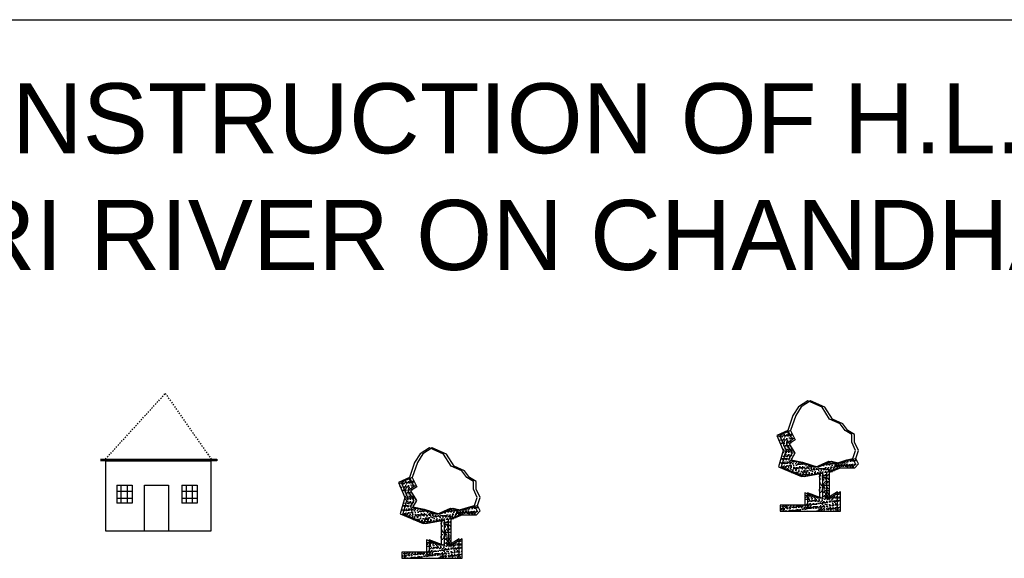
# Model space of a CAD drawing. Header units: inches. Extents: x -1841658761 to 3039153, y 1727 to 2165588347.
# Tile 18 of 41: x 10658 to 10733, y 4579 to 4619. Entities that reach past the tile are written whole.
import ezdxf

# ---------------------------------------------------------------- set-up
doc = ezdxf.new("R2010")
doc.units = ezdxf.units.IN
doc.header["$MEASUREMENT"] = 0
doc.linetypes.add('DASHED', pattern=[0.75, 0.5, -0.25])
pattern_1 = [(50, (9742.4805, 4413.38533), (0.5715667, -0.0500056), [0.05976563, -0.65742187]), (355, (9742.4805, 4413.3853), (-0.11056747, 0.5994031), [0.0478125, -0.5259375]), (100.451444, (9742.5281, 4413.38116), (0.46099924, 0.5493975), [0.05079297, -0.55872262]), (46.1842, (9742.4805, 4413.5447), (0.85045794, -0.1318982), [0.0896484, -0.9861328]), (96.63564, (9742.5514, 4413.5337), (0.74480874, 0.77625076), [0.0761895, -0.8380844]), (351.18416, (9742.4805, 4413.5447), (0.7448087, 0.77625076), [0.07171875, -0.78890625]), (21, (9742.5602, 4413.50486), (0.4756603, -0.32083693), [0.05976563, -0.65742187]), (326, (9742.5602, 4413.50486), (0.1938919, 0.57785394), [0.0478125, -0.5259375]), (71.451445, (9742.5998, 4413.4781), (0.6695522, 0.257017), [0.05079296, -0.55872262]), (37.5, (9742.4805, 4413.38533), (0.009689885, 0.26527479), [0, -0.5195625, 0, -0.53390625, 0, -0.52792969]), (7.5, (9742.4805, 4413.38533), (0.20963354, 0.31429683), [0, -0.30440625, 0, -0.507609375, 0, -0.20121094]), (327.5, (9742.30279, 4413.38533), (0.425389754, -0.017973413), [0, -0.19921875, 0, -0.6215625, 0, -0.82476562]), (317.5, (9742.2231, 4413.38533), (0.46472648, 0.07977116), [0, -0.25898437, 0, -0.41278125, 0, -0.58570312])]
pattern_2 = [(50, (9771.17616, 4416.9544), (0.5715667, -0.0500056), [0.05976563, -0.65742187]), (355, (9771.17616, 4416.9544), (-0.11056747, 0.5994031), [0.0478125, -0.5259375]), (100.451444, (9771.2238, 4416.95026), (0.46099924, 0.5493975), [0.05079297, -0.55872262]), (46.1842, (9771.17616, 4417.1138), (0.85045794, -0.1318982), [0.0896484, -0.9861328]), (96.63564, (9771.247, 4417.1028), (0.74480874, 0.77625076), [0.0761895, -0.8380844]), (351.18416, (9771.1762, 4417.1138), (0.7448087, 0.77625076), [0.07171875, -0.78890625]), (21, (9771.25585, 4417.07395), (0.4756603, -0.32083693), [0.05976563, -0.65742187]), (326, (9771.25585, 4417.07395), (0.1938919, 0.57785394), [0.0478125, -0.5259375]), (71.451445, (9771.2955, 4417.0472), (0.6695522, 0.257017), [0.05079296, -0.55872262]), (37.5, (9771.17616, 4416.95442), (0.009689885, 0.26527479), [0, -0.5195625, 0, -0.53390625, 0, -0.52792969]), (7.5, (9771.17616, 4416.95442), (0.20963354, 0.31429683), [0, -0.30440625, 0, -0.507609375, 0, -0.20121094]), (327.5, (9770.99846, 4416.95442), (0.425389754, -0.017973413), [0, -0.19921875, 0, -0.6215625, 0, -0.82476562]), (317.5, (9770.91877, 4416.95442), (0.46472648, 0.07977116), [0, -0.25898437, 0, -0.41278125, 0, -0.58570312])]

msp = doc.modelspace()

# ---------------------------------------------------------------- hatches: boundary and pattern name
at = {"ltscale": 0.02}
h = msp.add_hatch(dxfattribs=at)
h.set_pattern_fill('AR-CONC', color=256, scale=0.079687)
h.set_pattern_definition([(50, (9770.96366, 4416.9544), (0.5715667, -0.0500056), [0.05976563, -0.65742187]), (355, (9770.96366, 4416.9544), (-0.11056747, 0.5994031), [0.0478125, -0.5259375]), (100.451444, (9771.0113, 4416.95026), (0.46099924, 0.5493975), [0.05079297, -0.55872262]), (46.1842, (9770.96366, 4417.1138), (0.85045794, -0.1318982), [0.0896484, -0.9861328]), (96.63564, (9771.0345, 4417.1028), (0.74480874, 0.77625076), [0.0761895, -0.8380844]), (351.18416, (9770.9637, 4417.1138), (0.7448087, 0.77625076), [0.07171875, -0.78890625]), (21, (9771.04335, 4417.07395), (0.4756603, -0.32083693), [0.05976563, -0.65742187]), (326, (9771.04335, 4417.07395), (0.1938919, 0.57785394), [0.0478125, -0.5259375]), (71.451445, (9771.083, 4417.0472), (0.6695522, 0.257017), [0.05079296, -0.55872262]), (37.5, (9770.96366, 4416.95442), (0.009689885, 0.26527479), [0, -0.5195625, 0, -0.53390625, 0, -0.52792969]), (7.5, (9770.96366, 4416.95442), (0.20963354, 0.31429683), [0, -0.30440625, 0, -0.507609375, 0, -0.20121094]), (327.5, (9770.78596, 4416.95442), (0.425389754, -0.017973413), [0, -0.19921875, 0, -0.6215625, 0, -0.82476562]), (317.5, (9770.70627, 4416.95442), (0.46472648, 0.07977116), [0, -0.25898437, 0, -0.41278125, 0, -0.58570312])])
h.paths.add_polyline_path([(10716.50901, 4586.01521), (10716.7799, 4586.50266), (10716.33743, 4587.21578), (10716.79795, 4587.52269), (10716.45456, 4588.23664), (10715.62712, 4587.84604), (10716.10979, 4586.72019), (10715.74205, 4585.47945), (10717.48884, 4584.7442), (10718.86634, 4584.9918), (10718.86634, 4583.0798), (10717.74764, 4583.5127), (10717.74764, 4582.57474), (10715.87109, 4582.57474), (10715.87109, 4582.10577), (10720.23766, 4582.10577), (10720.23766, 4583.58486), (10719.40766, 4583.0798), (10719.40766, 4585.06394), (10720.2466, 4585.40264), (10721.33812, 4585.40264), (10721.59759, 4585.71098), (10721.39804, 4586.10995), (10720.92614, 4585.9973), (10720.18174, 4585.75227), (10719.56443, 4585.89747), (10718.55676, 4585.45279), (10717.3578, 4585.82565)])
h = msp.add_hatch(dxfattribs=at)
h.set_pattern_fill('AR-CONC', color=256, scale=0.079687)
h.set_pattern_definition(pattern_2)
h.paths.add_polyline_path([(10716.72151, 4586.01521), (10716.9924, 4586.50266), (10716.54993, 4587.21578), (10717.01045, 4587.52269), (10716.66706, 4588.23664), (10715.83962, 4587.84604), (10716.32229, 4586.72019), (10715.95455, 4585.47945), (10717.70134, 4584.7442), (10719.07884, 4584.9918), (10719.07884, 4583.0798), (10717.96014, 4583.5127), (10717.96014, 4582.57474), (10716.08359, 4582.57474), (10716.08359, 4582.10577), (10720.45016, 4582.10577), (10720.45016, 4583.58486), (10719.62016, 4583.0798), (10719.62016, 4585.06394), (10720.4591, 4585.40264), (10721.55062, 4585.40264), (10721.81009, 4585.71098), (10721.61054, 4586.10995), (10721.13864, 4585.9973), (10720.39424, 4585.75227), (10719.77693, 4585.89747), (10718.76926, 4585.45279), (10717.5703, 4585.82565)])
h = msp.add_hatch(dxfattribs=at)
h.set_pattern_fill('AR-CONC', color=256, scale=0.079687)
h.set_pattern_definition(pattern_2)
h.paths.add_polyline_path([(10716.72151, 4586.01521), (10716.9924, 4586.50266), (10716.54993, 4587.21578), (10717.01045, 4587.52269), (10716.66706, 4588.23664), (10715.83962, 4587.84604), (10716.32229, 4586.72019), (10715.95455, 4585.47945), (10717.70134, 4584.7442), (10719.07884, 4584.9918), (10719.07884, 4583.0798), (10717.96014, 4583.5127), (10717.96014, 4582.57474), (10716.08359, 4582.57474), (10716.08359, 4582.10577), (10720.45016, 4582.10577), (10720.45016, 4583.58486), (10719.62016, 4583.0798), (10719.62016, 4585.06394), (10720.4591, 4585.40264), (10721.55062, 4585.40264), (10721.81009, 4585.71098), (10721.61054, 4586.10995), (10721.13864, 4585.9973), (10720.39424, 4585.75227), (10719.77693, 4585.89747), (10718.76926, 4585.45279), (10717.5703, 4585.82565)])
h = msp.add_hatch(dxfattribs=at)
h.set_pattern_fill('AR-CONC', color=256, scale=0.079687)
h.set_pattern_definition([(50, (9742.268, 4413.38533), (0.5715667, -0.0500056), [0.05976563, -0.65742187]), (355, (9742.268, 4413.3853), (-0.11056747, 0.5994031), [0.0478125, -0.5259375]), (100.451444, (9742.3156, 4413.38116), (0.46099924, 0.5493975), [0.05079297, -0.55872262]), (46.1842, (9742.268, 4413.5447), (0.85045794, -0.1318982), [0.0896484, -0.9861328]), (96.63564, (9742.3389, 4413.5337), (0.74480874, 0.77625076), [0.0761895, -0.8380844]), (351.18416, (9742.268, 4413.5447), (0.7448087, 0.77625076), [0.07171875, -0.78890625]), (21, (9742.3477, 4413.50486), (0.4756603, -0.32083693), [0.05976563, -0.65742187]), (326, (9742.3477, 4413.50486), (0.1938919, 0.57785394), [0.0478125, -0.5259375]), (71.451445, (9742.3873, 4413.4781), (0.6695522, 0.257017), [0.05079296, -0.55872262]), (37.5, (9742.268, 4413.38533), (0.009689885, 0.26527479), [0, -0.5195625, 0, -0.53390625, 0, -0.52792969]), (7.5, (9742.268, 4413.38533), (0.20963354, 0.31429683), [0, -0.30440625, 0, -0.507609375, 0, -0.20121094]), (327.5, (9742.09029, 4413.38533), (0.425389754, -0.017973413), [0, -0.19921875, 0, -0.6215625, 0, -0.82476562]), (317.5, (9742.0106, 4413.38533), (0.46472648, 0.07977116), [0, -0.25898437, 0, -0.41278125, 0, -0.58570312])])
h.paths.add_polyline_path([(10687.81333, 4582.44611), (10688.08423, 4582.93356), (10687.64176, 4583.64668), (10688.10228, 4583.95359), (10687.75889, 4584.66754), (10686.93145, 4584.27694), (10687.41412, 4583.15109), (10687.04638, 4581.91036), (10688.79317, 4581.17511), (10690.17067, 4581.4227), (10690.17067, 4579.5107), (10689.05197, 4579.9436), (10689.05197, 4579.00565), (10687.17542, 4579.00565), (10687.17542, 4578.53667), (10691.54199, 4578.53667), (10691.54199, 4580.01576), (10690.71199, 4579.5107), (10690.71199, 4581.49485), (10691.55093, 4581.83355), (10692.64245, 4581.83355), (10692.90192, 4582.14188), (10692.70237, 4582.54085), (10692.23047, 4582.4282), (10691.48607, 4582.18317), (10690.86875, 4582.32837), (10689.86109, 4581.88369), (10688.66213, 4582.25655)])
h = msp.add_hatch(dxfattribs=at)
h.set_pattern_fill('AR-CONC', color=256, scale=0.079687)
h.set_pattern_definition(pattern_1)
h.paths.add_polyline_path([(10688.02583, 4582.44611), (10688.29673, 4582.93356), (10687.85426, 4583.64668), (10688.31478, 4583.95359), (10687.97139, 4584.66754), (10687.14395, 4584.27694), (10687.62662, 4583.15109), (10687.25888, 4581.91036), (10689.00567, 4581.17511), (10690.38317, 4581.4227), (10690.38317, 4579.5107), (10689.26447, 4579.9436), (10689.26447, 4579.00565), (10687.38792, 4579.00565), (10687.38792, 4578.53667), (10691.75449, 4578.53667), (10691.75449, 4580.01576), (10690.92449, 4579.5107), (10690.92449, 4581.49485), (10691.76343, 4581.83355), (10692.85495, 4581.83355), (10693.11442, 4582.14188), (10692.91487, 4582.54085), (10692.44297, 4582.4282), (10691.69857, 4582.18317), (10691.08125, 4582.32837), (10690.07359, 4581.88369), (10688.87463, 4582.25655)])
h = msp.add_hatch(dxfattribs=at)
h.set_pattern_fill('AR-CONC', color=256, scale=0.079687)
h.set_pattern_definition(pattern_1)
h.paths.add_polyline_path([(10688.02583, 4582.44611), (10688.29673, 4582.93356), (10687.85426, 4583.64668), (10688.31478, 4583.95359), (10687.97139, 4584.66754), (10687.14395, 4584.27694), (10687.62662, 4583.15109), (10687.25888, 4581.91036), (10689.00567, 4581.17511), (10690.38317, 4581.4227), (10690.38317, 4579.5107), (10689.26447, 4579.9436), (10689.26447, 4579.00565), (10687.38792, 4579.00565), (10687.38792, 4578.53667), (10691.75449, 4578.53667), (10691.75449, 4580.01576), (10690.92449, 4579.5107), (10690.92449, 4581.49485), (10691.76343, 4581.83355), (10692.85495, 4581.83355), (10693.11442, 4582.14188), (10692.91487, 4582.54085), (10692.44297, 4582.4282), (10691.69857, 4582.18317), (10691.08125, 4582.32837), (10690.07359, 4581.88369), (10688.87463, 4582.25655)])

# ---------------------------------------------------------------- linework, layer by layer
for p, q in [((10546.34989, 4619.39741), (10902.89181, 4619.39741)), ((10546.56239, 4619.39741), (10903.10431, 4619.39741)), ((10546.56239, 4619.39741), (10903.10431, 4619.39741)), ((10717.97152, 4590.48834), (10717.25901, 4590.02881)), ((10718.18402, 4590.48834), (10717.47151, 4590.02881)), ((10718.18402, 4590.48834), (10717.47151, 4590.02881)), ((10719.05178, 4590.00584), (10717.97152, 4590.48834)), ((10719.26428, 4590.00584), (10718.18402, 4590.48834)), ((10719.26428, 4590.00584), (10718.18402, 4590.48834)), ((10717.25901, 4590.02881), (10716.84529, 4589.36249)), ((10717.47151, 4590.02881), (10717.05779, 4589.36249)), ((10717.47151, 4590.02881), (10717.05779, 4589.36249)), ((10719.62639, 4589.08677), (10719.05178, 4590.00584)), ((10719.83889, 4589.08677), (10719.26428, 4590.00584)), ((10719.83889, 4589.08677), (10719.26428, 4590.00584)), ((10716.84529, 4589.36249), (10716.45456, 4588.23664)), ((10717.05779, 4589.36249), (10716.66706, 4588.23664)), ((10717.05779, 4589.36249), (10716.66706, 4588.23664)), ((10720.43084, 4588.74212), (10719.62639, 4589.08677)), ((10720.64334, 4588.74212), (10719.83889, 4589.08677)), ((10720.64334, 4588.74212), (10719.83889, 4589.08677)), ((10716.45456, 4588.23664), (10715.62712, 4587.84604)), ((10716.66706, 4588.23664), (10715.83962, 4587.84604)), ((10716.66706, 4588.23664), (10715.83962, 4587.84604)), ((10716.45456, 4588.23664), (10716.79795, 4587.52269)), ((10716.66706, 4588.23664), (10717.01045, 4587.52269)), ((10716.66706, 4588.23664), (10717.01045, 4587.52269)), ((10720.79948, 4588.22454), (10720.43084, 4588.74212)), ((10721.01198, 4588.22454), (10720.64334, 4588.74212)), ((10721.01198, 4588.22454), (10720.64334, 4588.74212)), ((10721.31418, 4587.93728), (10720.79948, 4588.22454)), ((10721.52668, 4587.93728), (10721.01198, 4588.22454)), ((10721.52668, 4587.93728), (10721.01198, 4588.22454)), ((10715.62712, 4587.84604), (10716.10979, 4586.72019)), ((10715.83962, 4587.84604), (10716.32229, 4586.72019)), ((10715.83962, 4587.84604), (10716.32229, 4586.72019)), ((10716.79795, 4587.52269), (10716.33743, 4587.21578)), ((10717.01045, 4587.52269), (10716.54993, 4587.21578)), ((10717.01045, 4587.52269), (10716.54993, 4587.21578)), ((10721.31418, 4587.34317), (10721.31418, 4587.93728)), ((10721.59759, 4586.70839), (10721.31418, 4587.34317)), ((10721.52668, 4587.34317), (10721.52668, 4587.93728)), ((10721.52668, 4587.34317), (10721.52668, 4587.93728)), ((10721.81009, 4586.70839), (10721.52668, 4587.34317)), ((10721.81009, 4586.70839), (10721.52668, 4587.34317)), ((10689.27585, 4586.91924), (10688.56334, 4586.45971)), ((10689.48835, 4586.91924), (10688.77584, 4586.45971)), ((10689.48835, 4586.91924), (10688.77584, 4586.45971)), ((10690.35611, 4586.43674), (10689.27585, 4586.91924)), ((10690.56861, 4586.43674), (10689.48835, 4586.91924)), ((10690.56861, 4586.43674), (10689.48835, 4586.91924)), ((10716.10979, 4586.72019), (10715.74205, 4585.47945)), ((10716.32229, 4586.72019), (10715.95455, 4585.47945)), ((10716.32229, 4586.72019), (10715.95455, 4585.47945)), ((10716.33743, 4587.21578), (10716.7799, 4586.50266)), ((10716.54993, 4587.21578), (10716.9924, 4586.50266)), ((10716.54993, 4587.21578), (10716.9924, 4586.50266)), ((10721.39804, 4586.10995), (10721.59759, 4586.70839)), ((10721.61054, 4586.10995), (10721.81009, 4586.70839)), ((10721.61054, 4586.10995), (10721.81009, 4586.70839)), ((10688.14962, 4585.79339), (10687.75889, 4584.66754)), ((10688.36212, 4585.79339), (10687.97139, 4584.66754)), ((10688.36212, 4585.79339), (10687.97139, 4584.66754)), ((10688.56334, 4586.45971), (10688.14962, 4585.79339)), ((10688.77584, 4586.45971), (10688.36212, 4585.79339)), ((10688.77584, 4586.45971), (10688.36212, 4585.79339)), ((10690.93071, 4585.51767), (10690.35611, 4586.43674)), ((10691.14321, 4585.51767), (10690.56861, 4586.43674)), ((10691.14321, 4585.51767), (10690.56861, 4586.43674)), ((10716.7799, 4586.50266), (10716.50901, 4586.01521)), ((10716.50901, 4586.01521), (10717.3578, 4585.82565)), ((10716.9924, 4586.50266), (10716.72151, 4586.01521)), ((10716.9924, 4586.50266), (10716.72151, 4586.01521)), ((10716.72151, 4586.01521), (10717.5703, 4585.82565)), ((10716.72151, 4586.01521), (10717.5703, 4585.82565)), ((10717.3578, 4585.82565), (10718.55676, 4585.45279)), ((10717.5703, 4585.82565), (10718.76926, 4585.45279)), ((10717.5703, 4585.82565), (10718.76926, 4585.45279)), ((10718.55676, 4585.45279), (10719.56443, 4585.89747)), ((10718.76926, 4585.45279), (10719.77693, 4585.89747)), ((10718.76926, 4585.45279), (10719.77693, 4585.89747)), ((10719.56443, 4585.89747), (10720.18174, 4585.75227)), ((10719.77693, 4585.89747), (10720.39424, 4585.75227)), ((10719.77693, 4585.89747), (10720.39424, 4585.75227)), ((10720.18174, 4585.75227), (10720.92614, 4585.9973)), ((10720.39424, 4585.75227), (10721.13864, 4585.9973)), ((10720.39424, 4585.75227), (10721.13864, 4585.9973)), ((10720.92614, 4585.9973), (10721.39804, 4586.10995)), ((10721.13864, 4585.9973), (10721.61054, 4586.10995)), ((10721.13864, 4585.9973), (10721.61054, 4586.10995)), ((10721.59759, 4585.71098), (10721.39804, 4586.10995)), ((10721.81009, 4585.71098), (10721.61054, 4586.10995)), ((10721.81009, 4585.71098), (10721.61054, 4586.10995)), ((10691.73517, 4585.17303), (10690.93071, 4585.51767)), ((10691.94767, 4585.17303), (10691.14321, 4585.51767)), ((10691.94767, 4585.17303), (10691.14321, 4585.51767)), ((10692.10381, 4584.65544), (10691.73517, 4585.17303)), ((10692.31631, 4584.65544), (10691.94767, 4585.17303)), ((10692.31631, 4584.65544), (10691.94767, 4585.17303)), ((10715.74205, 4585.47945), (10717.48884, 4584.7442)), ((10715.95455, 4585.47945), (10717.70134, 4584.7442)), ((10715.95455, 4585.47945), (10717.70134, 4584.7442)), ((10719.40766, 4585.06394), (10720.2466, 4585.40264)), ((10719.40766, 4583.0798), (10719.40766, 4585.06394)), ((10719.62016, 4585.06394), (10720.4591, 4585.40264)), ((10719.62016, 4585.06394), (10720.4591, 4585.40264)), ((10719.62016, 4583.0798), (10719.62016, 4585.06394)), ((10719.62016, 4583.0798), (10719.62016, 4585.06394)), ((10720.2466, 4585.40264), (10721.33812, 4585.40264)), ((10720.4591, 4585.40264), (10721.55062, 4585.40264)), ((10720.4591, 4585.40264), (10721.55062, 4585.40264)), ((10721.33812, 4585.40264), (10721.59759, 4585.71098)), ((10721.55062, 4585.40264), (10721.81009, 4585.71098)), ((10721.55062, 4585.40264), (10721.81009, 4585.71098)), ((10687.75889, 4584.66754), (10686.93145, 4584.27694)), ((10687.97139, 4584.66754), (10687.14395, 4584.27694)), ((10687.97139, 4584.66754), (10687.14395, 4584.27694)), ((10687.75889, 4584.66754), (10688.10228, 4583.95359)), ((10687.97139, 4584.66754), (10688.31478, 4583.95359)), ((10687.97139, 4584.66754), (10688.31478, 4583.95359)), ((10692.61851, 4584.36818), (10692.10381, 4584.65544)), ((10692.83101, 4584.36818), (10692.31631, 4584.65544)), ((10692.83101, 4584.36818), (10692.31631, 4584.65544)), ((10692.61851, 4583.77407), (10692.61851, 4584.36818)), ((10692.83101, 4583.77407), (10692.83101, 4584.36818)), ((10692.83101, 4583.77407), (10692.83101, 4584.36818)), ((10717.48884, 4584.7442), (10718.86634, 4584.9918)), ((10717.70134, 4584.7442), (10719.07884, 4584.9918)), ((10717.70134, 4584.7442), (10719.07884, 4584.9918)), ((10718.86634, 4584.9918), (10718.86634, 4583.0798)), ((10719.07884, 4584.9918), (10719.07884, 4583.0798)), ((10719.07884, 4584.9918), (10719.07884, 4583.0798)), ((10686.93145, 4584.27694), (10687.41412, 4583.15109)), ((10687.14395, 4584.27694), (10687.62662, 4583.15109)), ((10687.14395, 4584.27694), (10687.62662, 4583.15109)), ((10688.10228, 4583.95359), (10687.64176, 4583.64668)), ((10687.64176, 4583.64668), (10688.08423, 4582.93356)), ((10688.31478, 4583.95359), (10687.85426, 4583.64668)), ((10688.31478, 4583.95359), (10687.85426, 4583.64668)), ((10687.85426, 4583.64668), (10688.29673, 4582.93356)), ((10687.85426, 4583.64668), (10688.29673, 4582.93356)), ((10692.90192, 4583.13929), (10692.61851, 4583.77407)), ((10693.11442, 4583.13929), (10692.83101, 4583.77407)), ((10693.11442, 4583.13929), (10692.83101, 4583.77407)), ((10720.23766, 4583.58486), (10719.40766, 4583.0798)), ((10720.45016, 4583.58486), (10719.62016, 4583.0798)), ((10720.45016, 4583.58486), (10719.62016, 4583.0798)), ((10720.23766, 4582.10577), (10720.23766, 4583.58486)), ((10720.45016, 4582.10577), (10720.45016, 4583.58486)), ((10720.45016, 4582.10577), (10720.45016, 4583.58486)), ((10687.41412, 4583.15109), (10687.04638, 4581.91036)), ((10687.62662, 4583.15109), (10687.25888, 4581.91036)), ((10687.62662, 4583.15109), (10687.25888, 4581.91036)), ((10688.08423, 4582.93356), (10687.81333, 4582.44611)), ((10688.29673, 4582.93356), (10688.02583, 4582.44611)), ((10688.29673, 4582.93356), (10688.02583, 4582.44611)), ((10692.70237, 4582.54085), (10692.90192, 4583.13929)), ((10692.91487, 4582.54085), (10693.11442, 4583.13929)), ((10692.91487, 4582.54085), (10693.11442, 4583.13929)), ((10718.86634, 4583.0798), (10717.74764, 4583.5127)), ((10717.74764, 4583.5127), (10717.74764, 4582.57474)), ((10719.07884, 4583.0798), (10717.96014, 4583.5127)), ((10717.96014, 4583.5127), (10717.96014, 4582.57474)), ((10719.07884, 4583.0798), (10717.96014, 4583.5127)), ((10717.96014, 4583.5127), (10717.96014, 4582.57474)), ((10687.81333, 4582.44611), (10688.66213, 4582.25655)), ((10688.02583, 4582.44611), (10688.87463, 4582.25655)), ((10688.02583, 4582.44611), (10688.87463, 4582.25655)), ((10688.66213, 4582.25655), (10689.86109, 4581.88369)), ((10688.87463, 4582.25655), (10690.07359, 4581.88369)), ((10688.87463, 4582.25655), (10690.07359, 4581.88369)), ((10689.86109, 4581.88369), (10690.86875, 4582.32837)), ((10690.07359, 4581.88369), (10691.08125, 4582.32837)), ((10690.07359, 4581.88369), (10691.08125, 4582.32837)), ((10690.86875, 4582.32837), (10691.48607, 4582.18317)), ((10691.08125, 4582.32837), (10691.69857, 4582.18317)), ((10691.08125, 4582.32837), (10691.69857, 4582.18317)), ((10691.48607, 4582.18317), (10692.23047, 4582.4282)), ((10691.69857, 4582.18317), (10692.44297, 4582.4282)), ((10691.69857, 4582.18317), (10692.44297, 4582.4282)), ((10692.23047, 4582.4282), (10692.70237, 4582.54085)), ((10692.44297, 4582.4282), (10692.91487, 4582.54085)), ((10692.44297, 4582.4282), (10692.91487, 4582.54085)), ((10692.64245, 4581.83355), (10692.90192, 4582.14188)), ((10692.90192, 4582.14188), (10692.70237, 4582.54085)), ((10692.85495, 4581.83355), (10693.11442, 4582.14188)), ((10692.85495, 4581.83355), (10693.11442, 4582.14188)), ((10693.11442, 4582.14188), (10692.91487, 4582.54085)), ((10693.11442, 4582.14188), (10692.91487, 4582.54085)), ((10717.74764, 4582.57474), (10715.87109, 4582.57474)), ((10715.87109, 4582.57474), (10715.87109, 4582.10577)), ((10715.87109, 4582.10577), (10720.23766, 4582.10577)), ((10717.96014, 4582.57474), (10716.08359, 4582.57474)), ((10716.08359, 4582.57474), (10716.08359, 4582.10577)), ((10717.96014, 4582.57474), (10716.08359, 4582.57474)), ((10716.08359, 4582.57474), (10716.08359, 4582.10577)), ((10716.08359, 4582.10577), (10720.45016, 4582.10577)), ((10716.08359, 4582.10577), (10720.45016, 4582.10577)), ((10687.04638, 4581.91036), (10688.79317, 4581.17511)), ((10687.25888, 4581.91036), (10689.00567, 4581.17511)), ((10687.25888, 4581.91036), (10689.00567, 4581.17511)), ((10688.79317, 4581.17511), (10690.17067, 4581.4227)), ((10689.00567, 4581.17511), (10690.38317, 4581.4227)), ((10689.00567, 4581.17511), (10690.38317, 4581.4227)), ((10690.17067, 4581.4227), (10690.17067, 4579.5107)), ((10690.38317, 4581.4227), (10690.38317, 4579.5107)), ((10690.38317, 4581.4227), (10690.38317, 4579.5107)), ((10690.71199, 4581.49485), (10691.55093, 4581.83355)), ((10690.71199, 4579.5107), (10690.71199, 4581.49485)), ((10690.92449, 4581.49485), (10691.76343, 4581.83355)), ((10690.92449, 4581.49485), (10691.76343, 4581.83355)), ((10690.92449, 4579.5107), (10690.92449, 4581.49485)), ((10690.92449, 4579.5107), (10690.92449, 4581.49485)), ((10691.55093, 4581.83355), (10692.64245, 4581.83355)), ((10691.76343, 4581.83355), (10692.85495, 4581.83355)), ((10691.76343, 4581.83355), (10692.85495, 4581.83355)), ((10690.17067, 4579.5107), (10689.05197, 4579.9436)), ((10689.05197, 4579.9436), (10689.05197, 4579.00565)), ((10690.38317, 4579.5107), (10689.26447, 4579.9436)), ((10689.26447, 4579.9436), (10689.26447, 4579.00565)), ((10690.38317, 4579.5107), (10689.26447, 4579.9436)), ((10689.26447, 4579.9436), (10689.26447, 4579.00565)), ((10691.54199, 4580.01576), (10690.71199, 4579.5107)), ((10691.75449, 4580.01576), (10690.92449, 4579.5107)), ((10691.75449, 4580.01576), (10690.92449, 4579.5107)), ((10691.54199, 4578.53667), (10691.54199, 4580.01576)), ((10691.75449, 4578.53667), (10691.75449, 4580.01576)), ((10691.75449, 4578.53667), (10691.75449, 4580.01576)), ((10689.05197, 4579.00565), (10687.17542, 4579.00565)), ((10687.17542, 4579.00565), (10687.17542, 4578.53667)), ((10687.17542, 4578.53667), (10691.54199, 4578.53667)), ((10689.26447, 4579.00565), (10687.38792, 4579.00565)), ((10687.38792, 4579.00565), (10687.38792, 4578.53667)), ((10689.26447, 4579.00565), (10687.38792, 4579.00565)), ((10687.38792, 4579.00565), (10687.38792, 4578.53667)), ((10687.38792, 4578.53667), (10691.75449, 4578.53667)), ((10687.38792, 4578.53667), (10691.75449, 4578.53667))]:
    msp.add_line(p, q, dxfattribs=at)
at = {"linetype": 'DASHED', "ltscale": 0.02}
for p, q in [((10664.70614, 4586.05618), (10669.24604, 4591.04563)), ((10669.24604, 4591.04563), (10672.73111, 4586.05618))]:
    msp.add_line(p, q, dxfattribs=at)
for p, q in [((10664.31992, 4586.05618), (10673.1608, 4586.05618)), ((10672.73111, 4580.61093), (10672.73111, 4585.92267)), ((10673.1608, 4585.92267), (10672.73111, 4585.92267)), ((10673.1608, 4586.05618), (10673.1608, 4585.92267))]:
    msp.add_line(p, q)
at = {"color": 0}
for p, q in [((10664.70614, 4585.92267), (10664.31992, 4585.92267)), ((10664.70614, 4585.92267), (10664.70614, 4580.61093)), ((10672.73111, 4585.92267), (10664.70614, 4585.92267)), ((10664.70614, 4585.92267), (10672.73111, 4585.92267)), ((10665.56274, 4584.09609), (10666.73129, 4584.09609)), ((10665.56274, 4584.09609), (10665.56274, 4582.71836)), ((10665.56274, 4583.62942), (10666.73129, 4583.62942)), ((10665.90775, 4582.71836), (10665.90775, 4584.09609)), ((10666.3486, 4584.09609), (10666.3486, 4582.71836)), ((10666.73129, 4584.09609), (10666.73129, 4582.71836)), ((10666.73129, 4583.62942), (10666.73129, 4583.08304)), ((10667.67025, 4580.61093), (10667.67025, 4584.09609)), ((10667.67025, 4584.09609), (10669.47691, 4584.09609)), ((10669.47691, 4584.09609), (10669.47691, 4580.61093)), ((10670.50265, 4584.09609), (10671.6712, 4584.09609)), ((10670.50265, 4584.09609), (10670.50265, 4582.71836)), ((10670.50265, 4583.62942), (10671.6712, 4583.62942)), ((10670.84765, 4582.71836), (10670.84765, 4584.09609)), ((10671.28851, 4584.09609), (10671.28851, 4582.71836)), ((10671.6712, 4584.09609), (10671.6712, 4582.71836)), ((10671.6712, 4583.62942), (10671.6712, 4583.08304)), ((10666.73129, 4583.08304), (10665.56274, 4583.08304)), ((10671.6712, 4583.08304), (10670.50265, 4583.08304)), ((10666.73129, 4582.71836), (10665.56274, 4582.71836)), ((10666.3486, 4582.71836), (10665.90775, 4582.71836)), ((10671.6712, 4582.71836), (10670.50265, 4582.71836)), ((10671.28851, 4582.71836), (10670.84765, 4582.71836)), ((10664.70614, 4580.61093), (10672.73111, 4580.61093))]:
    msp.add_line(p, q, dxfattribs=at)
at = {"color": 4}
msp.add_line((10672.73111, 4580.61093), (10672.73111, 4585.92267), dxfattribs=at)

# ---------------------------------------------------------------- texts
at = {"ltscale": 5, "insert": (10562.27605, 4614.57702), "char_height": 5.3125, "width": 321.5286305, "attachment_point": 1}
msp.add_mtext('\\pi9.5827;{\\fArial|b0|i0|c0|p34;SITE PLAN FOR THE CONSTRUCTION OF H.L. BRIDGE i/c APPROACH ROAD ACROSS \\P\\pi79.808;PAIRI RIVER ON CHANDHA TO GIDHER ROAD}', dxfattribs=at)

doc.saveas('drawing.dxf')
